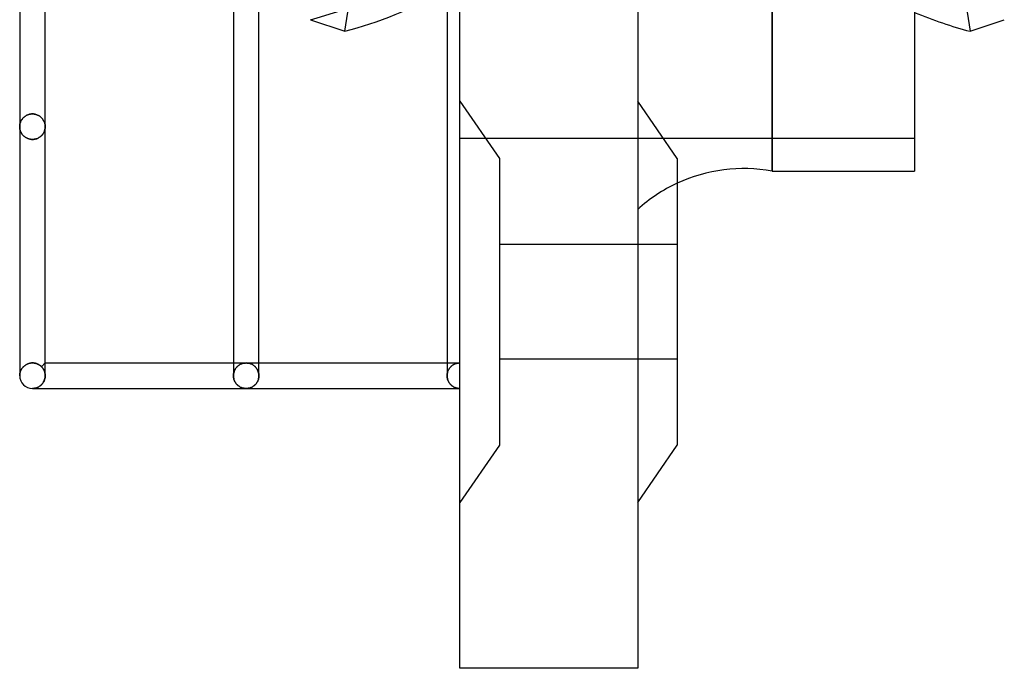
# Model space of a CAD drawing. Header units: millimetres. Extents: x -77 to 43, y -166 to 166.
# Tile 1 of 6: x -35 to 43, y -166 to -116. Entities that reach past the tile are written whole.
import ezdxf

# ---------------------------------------------------------------- set-up
doc = ezdxf.new("R2010")
doc.units = ezdxf.units.MM
doc.layers.add('HIDDEN', color=7, linetype='Continuous')
doc.layers.add('THICK', color=7, linetype='Continuous')

msp = doc.modelspace()

# ---------------------------------------------------------------- linework, layer by layer
at = {"layer": 'HIDDEN'}
for p, q in [((0, -142.55), (0, 0)), ((24.49, -127.5), (24.49, 0)), ((32.008, -64.014), (40.022, -116.533)), ((0, -122), (3.1, -126.5)), ((0, -122), (3.1, -126.5)), ((-34.403, -123.541), (-34.429, -123.592)), ((-34.429, -123.592), (-34.403, -123.541)), ((-34.374, -123.49), (-34.403, -123.541)), ((-34.403, -123.541), (-34.374, -123.49)), ((-34.341, -123.441), (-34.374, -123.49)), ((-34.374, -123.49), (-34.341, -123.441)), ((-34.305, -123.393), (-34.341, -123.441)), ((-34.341, -123.441), (-34.305, -123.393)), ((-34.266, -123.346), (-34.305, -123.393)), ((-34.305, -123.393), (-34.266, -123.346)), ((-34.223, -123.302), (-34.266, -123.346)), ((-34.266, -123.346), (-34.223, -123.302)), ((-34.176, -123.259), (-34.223, -123.302)), ((-34.223, -123.302), (-34.176, -123.259)), ((-34.126, -123.218), (-34.176, -123.259)), ((-34.176, -123.259), (-34.126, -123.218)), ((-34.072, -123.18), (-34.126, -123.218)), ((-34.126, -123.218), (-34.072, -123.18)), ((-34.014, -123.145), (-34.072, -123.18)), ((-34.072, -123.18), (-34.014, -123.145)), ((-33.952, -123.113), (-34.014, -123.145)), ((-34.014, -123.145), (-33.952, -123.113)), ((-33.888, -123.085), (-33.952, -123.113)), ((-33.952, -123.113), (-33.888, -123.085)), ((-33.82, -123.061), (-33.888, -123.085)), ((-33.888, -123.085), (-33.82, -123.061)), ((-33.749, -123.042), (-33.82, -123.061)), ((-33.82, -123.061), (-33.749, -123.042)), ((-33.676, -123.027), (-33.749, -123.042)), ((-33.749, -123.042), (-33.676, -123.027)), ((-33.601, -123.019), (-33.676, -123.027)), ((-33.676, -123.027), (-33.601, -123.019)), ((-33.525, -123.016), (-33.601, -123.019)), ((-33.601, -123.019), (-33.525, -123.016)), ((-33.525, -123.016), (-33.453, -123.019)), ((-33.453, -123.019), (-33.525, -123.016)), ((-33.453, -123.019), (-33.382, -123.026)), ((-33.382, -123.026), (-33.453, -123.019)), ((-33.382, -123.026), (-33.313, -123.039)), ((-33.313, -123.039), (-33.382, -123.026)), ((-33.313, -123.039), (-33.246, -123.056)), ((-33.246, -123.056), (-33.313, -123.039)), ((-33.246, -123.056), (-33.181, -123.078)), ((-33.181, -123.078), (-33.246, -123.056)), ((-33.181, -123.078), (-33.118, -123.103)), ((-33.118, -123.103), (-33.181, -123.078)), ((-33.118, -123.103), (-33.059, -123.132)), ((-33.059, -123.132), (-33.118, -123.103)), ((-33.059, -123.132), (-33.003, -123.164)), ((-33.003, -123.164), (-33.059, -123.132)), ((-33.003, -123.164), (-32.951, -123.199)), ((-32.951, -123.199), (-33.003, -123.164)), ((-32.951, -123.199), (-32.901, -123.236)), ((-32.901, -123.236), (-32.951, -123.199)), ((-32.901, -123.236), (-32.855, -123.275)), ((-32.855, -123.275), (-32.901, -123.236)), ((-32.855, -123.275), (-32.812, -123.317)), ((-32.812, -123.317), (-32.855, -123.275)), ((-32.812, -123.317), (-32.772, -123.36)), ((-32.772, -123.36), (-32.812, -123.317)), ((-32.772, -123.36), (-32.736, -123.404)), ((-32.736, -123.404), (-32.772, -123.36)), ((-32.736, -123.404), (-32.702, -123.45)), ((-32.702, -123.45), (-32.736, -123.404)), ((-32.702, -123.45), (-32.672, -123.497)), ((-32.672, -123.497), (-32.702, -123.45)), ((-32.672, -123.497), (-32.645, -123.545)), ((-32.645, -123.545), (-32.672, -123.497)), ((-32.645, -123.545), (-32.62, -123.594)), ((-32.62, -123.594), (-32.645, -123.545)), ((-34.524, -123.966), (-34.525, -124.02)), ((-34.525, -124.02), (-34.524, -123.966)), ((-34.525, -124.02), (-34.524, -124.072)), ((-34.524, -124.072), (-34.525, -124.02)), ((-34.519, -123.911), (-34.524, -123.966)), ((-34.524, -123.966), (-34.519, -123.911)), ((-34.524, -124.072), (-34.52, -124.124)), ((-34.52, -124.124), (-34.524, -124.072)), ((-34.52, -124.124), (-34.513, -124.176)), ((-34.513, -124.176), (-34.52, -124.124)), ((-34.512, -123.857), (-34.519, -123.911)), ((-34.519, -123.911), (-34.512, -123.857)), ((-34.513, -124.176), (-34.503, -124.228)), ((-34.503, -124.228), (-34.513, -124.176)), ((-34.501, -123.803), (-34.512, -123.857)), ((-34.512, -123.857), (-34.501, -123.803)), ((-34.503, -124.228), (-34.491, -124.279)), ((-34.491, -124.279), (-34.503, -124.228)), ((-34.488, -123.75), (-34.501, -123.803)), ((-34.501, -123.803), (-34.488, -123.75)), ((-34.491, -124.279), (-34.475, -124.33)), ((-34.475, -124.33), (-34.491, -124.279)), ((-34.471, -123.697), (-34.488, -123.75)), ((-34.488, -123.75), (-34.471, -123.697)), ((-34.475, -124.33), (-34.457, -124.381)), ((-34.457, -124.381), (-34.475, -124.33)), ((-34.452, -123.644), (-34.471, -123.697)), ((-34.471, -123.697), (-34.452, -123.644)), ((-34.429, -123.592), (-34.452, -123.644)), ((-34.452, -123.644), (-34.429, -123.592)), ((-32.62, -123.594), (-32.598, -123.644)), ((-32.598, -123.644), (-32.62, -123.594)), ((-32.598, -123.644), (-32.579, -123.696)), ((-32.579, -123.696), (-32.598, -123.644)), ((-32.571, -124.319), (-32.588, -124.368)), ((-32.588, -124.368), (-32.571, -124.319)), ((-32.579, -123.696), (-32.563, -123.748)), ((-32.563, -123.748), (-32.579, -123.696)), ((-32.557, -124.27), (-32.571, -124.319)), ((-32.571, -124.319), (-32.557, -124.27)), ((-32.563, -123.748), (-32.549, -123.801)), ((-32.549, -123.801), (-32.563, -123.748)), ((-32.545, -124.22), (-32.557, -124.27)), ((-32.557, -124.27), (-32.545, -124.22)), ((-32.549, -123.801), (-32.539, -123.855)), ((-32.539, -123.855), (-32.549, -123.801)), ((-32.536, -124.17), (-32.545, -124.22)), ((-32.545, -124.22), (-32.536, -124.17)), ((-32.539, -123.855), (-32.531, -123.91)), ((-32.531, -123.91), (-32.539, -123.855)), ((-32.53, -124.12), (-32.536, -124.17)), ((-32.536, -124.17), (-32.53, -124.12)), ((-32.531, -123.91), (-32.527, -123.965)), ((-32.527, -123.965), (-32.531, -123.91)), ((-32.526, -124.07), (-32.53, -124.12)), ((-32.53, -124.12), (-32.526, -124.07)), ((-32.527, -123.965), (-32.525, -124.02)), ((-32.525, -124.02), (-32.527, -123.965)), ((-32.525, -124.02), (-32.526, -124.07)), ((-32.526, -124.07), (-32.525, -124.02)), ((-34.457, -124.381), (-34.436, -124.431)), ((-34.436, -124.431), (-34.457, -124.381)), ((-34.436, -124.431), (-34.412, -124.48)), ((-34.412, -124.48), (-34.436, -124.431)), ((-34.412, -124.48), (-34.385, -124.529)), ((-34.385, -124.529), (-34.412, -124.48)), ((-34.385, -124.529), (-34.355, -124.576)), ((-34.355, -124.576), (-34.385, -124.529)), ((-34.355, -124.576), (-34.322, -124.622)), ((-34.322, -124.622), (-34.355, -124.576)), ((-34.322, -124.622), (-34.286, -124.667)), ((-34.286, -124.667), (-34.322, -124.622)), ((-34.286, -124.667), (-34.246, -124.711)), ((-34.246, -124.711), (-34.286, -124.667)), ((-34.246, -124.711), (-34.203, -124.753)), ((-34.203, -124.753), (-34.246, -124.711)), ((-34.203, -124.753), (-34.157, -124.793)), ((-34.157, -124.793), (-34.203, -124.753)), ((-34.157, -124.793), (-34.107, -124.831)), ((-34.107, -124.831), (-34.157, -124.793)), ((-34.107, -124.831), (-34.054, -124.866)), ((-34.054, -124.866), (-34.107, -124.831)), ((-34.054, -124.866), (-33.997, -124.898)), ((-33.997, -124.898), (-34.054, -124.866)), ((-33.997, -124.898), (-33.937, -124.928)), ((-33.937, -124.928), (-33.997, -124.898)), ((-33.937, -124.928), (-33.874, -124.954)), ((-33.874, -124.954), (-33.937, -124.928)), ((-33.874, -124.954), (-33.808, -124.975)), ((-33.808, -124.975), (-33.874, -124.954)), ((-33.808, -124.975), (-33.74, -124.993)), ((-33.74, -124.993), (-33.808, -124.975)), ((-33.74, -124.993), (-33.67, -125.006)), ((-33.67, -125.006), (-33.74, -124.993)), ((-33.67, -125.006), (-33.598, -125.013)), ((-33.598, -125.013), (-33.67, -125.006)), ((-33.598, -125.013), (-33.525, -125.016)), ((-33.525, -125.016), (-33.598, -125.013)), ((-33.455, -125.014), (-33.525, -125.016)), ((-33.525, -125.016), (-33.455, -125.014)), ((-33.386, -125.006), (-33.455, -125.014)), ((-33.455, -125.014), (-33.386, -125.006)), ((-33.318, -124.994), (-33.386, -125.006)), ((-33.386, -125.006), (-33.318, -124.994)), ((-33.252, -124.978), (-33.318, -124.994)), ((-33.318, -124.994), (-33.252, -124.978)), ((-33.188, -124.958), (-33.252, -124.978)), ((-33.252, -124.978), (-33.188, -124.958)), ((-33.127, -124.934), (-33.188, -124.958)), ((-33.188, -124.958), (-33.127, -124.934)), ((-33.068, -124.906), (-33.127, -124.934)), ((-33.127, -124.934), (-33.068, -124.906)), ((-33.013, -124.876), (-33.068, -124.906)), ((-33.068, -124.906), (-33.013, -124.876)), ((-32.96, -124.843), (-33.013, -124.876)), ((-33.013, -124.876), (-32.96, -124.843)), ((-32.911, -124.807), (-32.96, -124.843)), ((-32.96, -124.843), (-32.911, -124.807)), ((-32.865, -124.769), (-32.911, -124.807)), ((-32.911, -124.807), (-32.865, -124.769)), ((-32.823, -124.73), (-32.865, -124.769)), ((-32.865, -124.769), (-32.823, -124.73)), ((-32.783, -124.689), (-32.823, -124.73)), ((-32.823, -124.73), (-32.783, -124.689)), ((-32.746, -124.646), (-32.783, -124.689)), ((-32.783, -124.689), (-32.746, -124.646)), ((-32.713, -124.602), (-32.746, -124.646)), ((-32.746, -124.646), (-32.713, -124.602)), ((-32.682, -124.557), (-32.713, -124.602)), ((-32.713, -124.602), (-32.682, -124.557)), ((-32.654, -124.511), (-32.682, -124.557)), ((-32.682, -124.557), (-32.654, -124.511)), ((-32.629, -124.464), (-32.654, -124.511)), ((-32.654, -124.511), (-32.629, -124.464)), ((-32.607, -124.416), (-32.629, -124.464)), ((-32.629, -124.464), (-32.607, -124.416)), ((-32.588, -124.368), (-32.607, -124.416)), ((-32.607, -124.416), (-32.588, -124.368)), ((35.65, -124.95), (0, -124.95)), ((3.1, -126.5), (3.1, -149)), ((17.05, -133.25), (3.1, -133.25)), ((17.05, -133.25), (3.1, -133.25)), ((-34.286, -142.9), (-34.246, -142.856)), ((-34.246, -142.856), (-34.286, -142.9)), ((-34.246, -142.856), (-34.203, -142.813)), ((-34.203, -142.813), (-34.246, -142.856)), ((-34.203, -142.813), (-34.157, -142.773)), ((-34.157, -142.773), (-34.203, -142.813)), ((-34.157, -142.773), (-34.107, -142.735)), ((-34.107, -142.735), (-34.157, -142.773)), ((-34.107, -142.735), (-34.054, -142.699)), ((-34.054, -142.699), (-34.107, -142.735)), ((-34.054, -142.699), (-33.997, -142.666)), ((-33.997, -142.666), (-34.054, -142.699)), ((-33.997, -142.666), (-33.937, -142.636)), ((-33.937, -142.636), (-33.997, -142.666)), ((-33.937, -142.636), (-33.874, -142.61)), ((-33.874, -142.61), (-33.937, -142.636)), ((-33.874, -142.61), (-33.808, -142.588)), ((-33.808, -142.588), (-33.874, -142.61)), ((-33.808, -142.588), (-33.74, -142.57)), ((-33.74, -142.57), (-33.808, -142.588)), ((-33.74, -142.57), (-33.67, -142.557)), ((-33.67, -142.557), (-33.74, -142.57)), ((-33.67, -142.557), (-33.598, -142.549)), ((-33.598, -142.549), (-33.67, -142.557)), ((-33.598, -142.549), (-33.525, -142.546)), ((-33.525, -142.546), (-33.598, -142.549)), ((-33.525, -142.546), (-33.478, -142.548)), ((-33.478, -142.548), (-33.525, -142.546)), ((-33.478, -142.548), (-33.432, -142.551)), ((-33.432, -142.551), (-33.478, -142.548)), ((-33.432, -142.551), (-33.386, -142.556)), ((-33.386, -142.556), (-33.432, -142.551)), ((-33.386, -142.556), (-33.341, -142.564)), ((-33.341, -142.564), (-33.386, -142.556)), ((-33.341, -142.564), (-33.296, -142.573)), ((-33.296, -142.573), (-33.341, -142.564)), ((-33.296, -142.573), (-33.252, -142.585)), ((-33.252, -142.585), (-33.296, -142.573)), ((-33.252, -142.585), (-33.209, -142.598)), ((-33.209, -142.598), (-33.252, -142.585)), ((-33.209, -142.598), (-33.167, -142.613)), ((-33.167, -142.613), (-33.209, -142.598)), ((-33.167, -142.613), (-33.126, -142.63)), ((-33.126, -142.63), (-33.167, -142.613)), ((-33.126, -142.63), (-33.087, -142.648)), ((-33.087, -142.648), (-33.126, -142.63)), ((-33.087, -142.648), (-33.049, -142.668)), ((-33.049, -142.668), (-33.087, -142.648)), ((-33.049, -142.668), (-33.013, -142.689)), ((-33.013, -142.689), (-33.049, -142.668)), ((-33.013, -142.689), (-32.977, -142.711)), ((-32.977, -142.711), (-33.013, -142.689)), ((-32.977, -142.711), (-32.943, -142.734)), ((-32.943, -142.734), (-32.977, -142.711)), ((-32.943, -142.734), (-32.91, -142.759)), ((-32.91, -142.759), (-32.943, -142.734)), ((-32.91, -142.759), (-32.878, -142.786)), ((-32.878, -142.786), (-32.91, -142.759)), ((-32.878, -142.786), (-32.847, -142.813)), ((-32.847, -142.813), (-32.878, -142.786)), ((-32.847, -142.813), (-32.817, -142.842)), ((-32.817, -142.842), (-32.847, -142.813)), ((-32.817, -142.842), (-32.525, -142.55)), ((-32.79, -142.87), (-32.817, -142.842)), ((-32.817, -142.842), (-32.79, -142.87)), ((-32.764, -142.9), (-32.79, -142.87)), ((-32.79, -142.87), (-32.764, -142.9)), ((-17.763, -142.55), (-16.763, -142.55)), ((-17.547, -142.927), (-17.504, -142.877)), ((-17.504, -142.877), (-17.547, -142.927)), ((-17.504, -142.877), (-17.458, -142.83)), ((-17.458, -142.83), (-17.504, -142.877)), ((-17.458, -142.83), (-17.411, -142.787)), ((-17.411, -142.787), (-17.458, -142.83)), ((-17.411, -142.787), (-17.362, -142.748)), ((-17.362, -142.748), (-17.411, -142.787)), ((-17.362, -142.748), (-17.311, -142.713)), ((-17.311, -142.713), (-17.362, -142.748)), ((-17.311, -142.713), (-17.259, -142.681)), ((-17.259, -142.681), (-17.311, -142.713)), ((-17.259, -142.681), (-17.206, -142.653)), ((-17.206, -142.653), (-17.259, -142.681)), ((-17.206, -142.653), (-17.153, -142.629)), ((-17.153, -142.629), (-17.206, -142.653)), ((-17.153, -142.629), (-17.098, -142.608)), ((-17.098, -142.608), (-17.153, -142.629)), ((-17.098, -142.608), (-17.043, -142.59)), ((-17.043, -142.59), (-17.098, -142.608)), ((-17.043, -142.59), (-16.987, -142.575)), ((-16.987, -142.575), (-17.043, -142.59)), ((-16.987, -142.575), (-16.931, -142.564)), ((-16.931, -142.564), (-16.987, -142.575)), ((-16.931, -142.564), (-16.875, -142.556)), ((-16.875, -142.556), (-16.931, -142.564)), ((-16.875, -142.556), (-16.819, -142.552)), ((-16.819, -142.552), (-16.875, -142.556)), ((-16.819, -142.552), (-16.763, -142.55)), ((-16.763, -142.55), (-16.819, -142.552)), ((-16.763, -142.55), (-16.706, -142.552)), ((-16.706, -142.552), (-16.763, -142.55)), ((-16.763, -142.55), (-15.763, -142.55)), ((-16.706, -142.552), (-16.65, -142.556)), ((-16.65, -142.556), (-16.706, -142.552)), ((-16.65, -142.556), (-16.594, -142.564)), ((-16.594, -142.564), (-16.65, -142.556)), ((-16.594, -142.564), (-16.538, -142.575)), ((-16.538, -142.575), (-16.594, -142.564)), ((-16.538, -142.575), (-16.482, -142.59)), ((-16.482, -142.59), (-16.538, -142.575)), ((-16.482, -142.59), (-16.427, -142.608)), ((-16.427, -142.608), (-16.482, -142.59)), ((-16.427, -142.608), (-16.372, -142.629)), ((-16.372, -142.629), (-16.427, -142.608)), ((-16.372, -142.629), (-16.319, -142.653)), ((-16.319, -142.653), (-16.372, -142.629)), ((-16.319, -142.653), (-16.266, -142.681)), ((-16.266, -142.681), (-16.319, -142.653)), ((-16.266, -142.681), (-16.214, -142.713)), ((-16.214, -142.713), (-16.266, -142.681)), ((-16.214, -142.713), (-16.163, -142.748)), ((-16.163, -142.748), (-16.214, -142.713)), ((-16.163, -142.748), (-16.114, -142.787)), ((-16.114, -142.787), (-16.163, -142.748)), ((-16.114, -142.787), (-16.067, -142.83)), ((-16.067, -142.83), (-16.114, -142.787)), ((-16.067, -142.83), (-16.021, -142.877)), ((-16.021, -142.877), (-16.067, -142.83)), ((-16.021, -142.877), (-15.978, -142.927)), ((-15.978, -142.927), (-16.021, -142.877)), ((-1, -142.55), (0, -142.55)), ((-0.759, -142.897), (-0.717, -142.851)), ((-0.717, -142.851), (-0.759, -142.897)), ((-0.717, -142.851), (-0.672, -142.808)), ((-0.672, -142.808), (-0.717, -142.851)), ((-0.672, -142.808), (-0.626, -142.769)), ((-0.626, -142.769), (-0.672, -142.808)), ((-0.626, -142.769), (-0.578, -142.733)), ((-0.578, -142.733), (-0.626, -142.769)), ((-0.578, -142.733), (-0.529, -142.7)), ((-0.529, -142.7), (-0.578, -142.733)), ((-0.529, -142.7), (-0.478, -142.671)), ((-0.478, -142.671), (-0.529, -142.7)), ((-0.478, -142.671), (-0.427, -142.645)), ((-0.427, -142.645), (-0.478, -142.671)), ((-0.427, -142.645), (-0.375, -142.623)), ((-0.375, -142.623), (-0.427, -142.645)), ((-0.375, -142.623), (-0.323, -142.603)), ((-0.323, -142.603), (-0.375, -142.623)), ((-0.323, -142.603), (-0.27, -142.587)), ((-0.27, -142.587), (-0.323, -142.603)), ((-0.27, -142.587), (-0.216, -142.574)), ((-0.216, -142.574), (-0.27, -142.587)), ((-0.216, -142.574), (-0.162, -142.563)), ((-0.162, -142.563), (-0.216, -142.574)), ((-0.162, -142.563), (-0.108, -142.556)), ((-0.108, -142.556), (-0.162, -142.563)), ((-0.108, -142.556), (-0.054, -142.551)), ((-0.054, -142.551), (-0.108, -142.556)), ((-0.054, -142.551), (0, -142.55)), ((0, -142.55), (-0.054, -142.551)), ((17.05, -142.25), (3.1, -142.25)), ((17.05, -142.25), (3.1, -142.25)), ((-34.525, -143.377), (-34.525, -143.55)), ((-34.525, -143.55), (-34.524, -143.498)), ((-34.524, -143.498), (-34.525, -143.55)), ((-34.524, -143.498), (-34.52, -143.446)), ((-34.52, -143.446), (-34.524, -143.498)), ((-34.52, -143.446), (-34.513, -143.394)), ((-34.513, -143.394), (-34.52, -143.446)), ((-34.513, -143.394), (-34.503, -143.342)), ((-34.503, -143.342), (-34.513, -143.394)), ((-34.503, -143.342), (-34.491, -143.29)), ((-34.491, -143.29), (-34.503, -143.342)), ((-34.491, -143.29), (-34.476, -143.239)), ((-34.476, -143.239), (-34.491, -143.29)), ((-34.476, -143.239), (-34.457, -143.188)), ((-34.457, -143.188), (-34.476, -143.239)), ((-34.457, -143.188), (-34.437, -143.138)), ((-34.437, -143.138), (-34.457, -143.188)), ((-34.437, -143.138), (-34.413, -143.089)), ((-34.413, -143.089), (-34.437, -143.138)), ((-34.413, -143.089), (-34.386, -143.04)), ((-34.386, -143.04), (-34.413, -143.089)), ((-34.386, -143.04), (-34.356, -142.992)), ((-34.356, -142.992), (-34.386, -143.04)), ((-34.356, -142.992), (-34.323, -142.945)), ((-34.323, -142.945), (-34.356, -142.992)), ((-34.323, -142.945), (-34.286, -142.9)), ((-34.286, -142.9), (-34.323, -142.945)), ((-32.738, -142.931), (-32.764, -142.9)), ((-32.764, -142.9), (-32.738, -142.931)), ((-32.714, -142.963), (-32.738, -142.931)), ((-32.738, -142.931), (-32.714, -142.963)), ((-32.69, -142.997), (-32.714, -142.963)), ((-32.714, -142.963), (-32.69, -142.997)), ((-32.668, -143.032), (-32.69, -142.997)), ((-32.69, -142.997), (-32.668, -143.032)), ((-32.647, -143.069), (-32.668, -143.032)), ((-32.668, -143.032), (-32.647, -143.069)), ((-32.627, -143.107), (-32.647, -143.069)), ((-32.647, -143.069), (-32.627, -143.107)), ((-32.609, -143.146), (-32.627, -143.107)), ((-32.627, -143.107), (-32.609, -143.146)), ((-32.592, -143.187), (-32.609, -143.146)), ((-32.609, -143.146), (-32.592, -143.187)), ((-32.577, -143.229), (-32.592, -143.187)), ((-32.592, -143.187), (-32.577, -143.229)), ((-32.563, -143.272), (-32.577, -143.229)), ((-32.577, -143.229), (-32.563, -143.272)), ((-32.552, -143.316), (-32.563, -143.272)), ((-32.563, -143.272), (-32.552, -143.316)), ((-32.542, -143.361), (-32.552, -143.316)), ((-32.552, -143.316), (-32.542, -143.361)), ((-32.535, -143.407), (-32.542, -143.361)), ((-32.542, -143.361), (-32.535, -143.407)), ((-32.536, -143.694), (-32.528, -143.623)), ((-32.529, -143.453), (-32.535, -143.407)), ((-32.535, -143.407), (-32.529, -143.453)), ((-32.526, -143.499), (-32.529, -143.453)), ((-32.529, -143.453), (-32.526, -143.499)), ((-32.528, -143.623), (-32.525, -143.55)), ((-32.525, -143.546), (-32.526, -143.499)), ((-32.526, -143.499), (-32.525, -143.546)), ((-32.525, -143.547), (-32.525, -143.546)), ((-32.525, -143.548), (-32.525, -143.547)), ((-32.525, -143.549), (-32.525, -143.548)), ((-32.525, -143.548), (-32.525, -143.548)), ((-32.525, -143.55), (-32.525, -143.549)), ((-32.525, -143.549), (-32.525, -143.549)), ((-17.763, -143.546), (-17.759, -143.468)), ((-17.759, -143.468), (-17.763, -143.546)), ((-17.763, -143.546), (-17.763, -143.547)), ((-17.763, -143.547), (-17.763, -143.548)), ((-17.763, -143.548), (-17.763, -143.548)), ((-17.763, -143.548), (-17.763, -143.549)), ((-17.763, -143.549), (-17.763, -143.549)), ((-17.763, -143.549), (-17.763, -143.55)), ((-17.763, -143.55), (-17.76, -143.623)), ((-17.76, -143.623), (-17.751, -143.695)), ((-17.759, -143.468), (-17.75, -143.39)), ((-17.75, -143.39), (-17.759, -143.468)), ((-17.75, -143.39), (-17.735, -143.314)), ((-17.735, -143.314), (-17.75, -143.39)), ((-17.735, -143.314), (-17.714, -143.241)), ((-17.714, -143.241), (-17.735, -143.314)), ((-17.714, -143.241), (-17.689, -143.17)), ((-17.689, -143.17), (-17.714, -143.241)), ((-17.689, -143.17), (-17.659, -143.104)), ((-17.659, -143.104), (-17.689, -143.17)), ((-17.659, -143.104), (-17.625, -143.041)), ((-17.625, -143.041), (-17.659, -143.104)), ((-17.625, -143.041), (-17.587, -142.982)), ((-17.587, -142.982), (-17.625, -143.041)), ((-17.587, -142.982), (-17.547, -142.927)), ((-17.547, -142.927), (-17.587, -142.982)), ((-15.978, -142.927), (-15.938, -142.982)), ((-15.938, -142.982), (-15.978, -142.927)), ((-15.938, -142.982), (-15.9, -143.041)), ((-15.9, -143.041), (-15.938, -142.982)), ((-15.9, -143.041), (-15.866, -143.104)), ((-15.866, -143.104), (-15.9, -143.041)), ((-15.866, -143.104), (-15.836, -143.17)), ((-15.836, -143.17), (-15.866, -143.104)), ((-15.836, -143.17), (-15.811, -143.241)), ((-15.811, -143.241), (-15.836, -143.17)), ((-15.811, -143.241), (-15.79, -143.314)), ((-15.79, -143.314), (-15.811, -143.241)), ((-15.79, -143.314), (-15.775, -143.39)), ((-15.775, -143.39), (-15.79, -143.314)), ((-15.775, -143.39), (-15.766, -143.468)), ((-15.766, -143.468), (-15.775, -143.39)), ((-15.774, -143.695), (-15.765, -143.623)), ((-15.766, -143.468), (-15.763, -143.546)), ((-15.763, -143.546), (-15.766, -143.468)), ((-15.765, -143.623), (-15.763, -143.55)), ((-15.763, -143.548), (-15.763, -143.547)), ((-15.763, -143.549), (-15.763, -143.548)), ((-15.763, -143.548), (-15.763, -143.548)), ((-15.763, -143.55), (-15.763, -143.549)), ((-15.763, -143.549), (-15.763, -143.549)), ((-15.763, -143.547), (-15.763, -143.546)), ((-1, -143.546), (-0.997, -143.471)), ((-0.997, -143.471), (-1, -143.546)), ((-1, -143.547), (-1, -143.546)), ((-1, -143.548), (-1, -143.547)), ((-1, -143.549), (-1, -143.548)), ((-1, -143.548), (-1, -143.548)), ((-1, -143.55), (-1, -143.549)), ((-1, -143.549), (-1, -143.549)), ((-0.997, -143.62), (-1, -143.55)), ((-0.997, -143.471), (-0.989, -143.397)), ((-0.989, -143.397), (-0.997, -143.471)), ((-0.99, -143.689), (-0.997, -143.62)), ((-0.989, -143.397), (-0.975, -143.324)), ((-0.975, -143.324), (-0.989, -143.397)), ((-0.975, -143.324), (-0.956, -143.253)), ((-0.956, -143.253), (-0.975, -143.324)), ((-0.956, -143.253), (-0.932, -143.185)), ((-0.932, -143.185), (-0.956, -143.253)), ((-0.932, -143.185), (-0.905, -143.121)), ((-0.905, -143.121), (-0.932, -143.185)), ((-0.905, -143.121), (-0.873, -143.059)), ((-0.873, -143.059), (-0.905, -143.121)), ((-0.873, -143.059), (-0.838, -143.002)), ((-0.838, -143.002), (-0.873, -143.059)), ((-0.838, -143.002), (-0.8, -142.948)), ((-0.8, -142.948), (-0.838, -143.002)), ((-0.8, -142.948), (-0.759, -142.897)), ((-0.759, -142.897), (-0.8, -142.948)), ((-33.065, -144.437), (-33.017, -144.41)), ((-33.017, -144.41), (-32.969, -144.38)), ((-32.969, -144.38), (-32.923, -144.347)), ((-32.923, -144.347), (-32.878, -144.311)), ((-32.878, -144.311), (-32.834, -144.271)), ((-32.834, -144.271), (-32.792, -144.228)), ((-32.792, -144.228), (-32.751, -144.181)), ((-32.751, -144.181), (-32.713, -144.132)), ((-32.713, -144.132), (-32.678, -144.078)), ((-32.678, -144.078), (-32.645, -144.022)), ((-32.645, -144.022), (-32.615, -143.962)), ((-32.615, -143.962), (-32.589, -143.899)), ((-32.589, -143.899), (-32.567, -143.833)), ((-32.567, -143.833), (-32.549, -143.764)), ((-32.549, -143.764), (-32.536, -143.694)), ((-17.751, -143.695), (-17.738, -143.766)), ((-17.738, -143.766), (-17.72, -143.834)), ((-17.72, -143.834), (-17.698, -143.9)), ((-17.698, -143.9), (-17.672, -143.963)), ((-17.672, -143.963), (-17.642, -144.023)), ((-17.642, -144.023), (-17.609, -144.079)), ((-17.609, -144.079), (-17.574, -144.133)), ((-17.574, -144.133), (-17.536, -144.182)), ((-17.536, -144.182), (-17.495, -144.229)), ((-17.495, -144.229), (-17.453, -144.272)), ((-17.453, -144.272), (-17.409, -144.311)), ((-17.409, -144.311), (-17.364, -144.348)), ((-17.364, -144.348), (-17.318, -144.381)), ((-17.318, -144.381), (-17.27, -144.411)), ((-17.27, -144.411), (-17.222, -144.438)), ((-16.303, -144.438), (-16.255, -144.411)), ((-16.255, -144.411), (-16.207, -144.381)), ((-16.207, -144.381), (-16.161, -144.348)), ((-16.161, -144.348), (-16.116, -144.311)), ((-16.116, -144.311), (-16.072, -144.272)), ((-16.072, -144.272), (-16.03, -144.229)), ((-16.03, -144.229), (-15.989, -144.182)), ((-15.989, -144.182), (-15.951, -144.133)), ((-15.951, -144.133), (-15.916, -144.079)), ((-15.916, -144.079), (-15.883, -144.023)), ((-15.883, -144.023), (-15.853, -143.963)), ((-15.853, -143.963), (-15.827, -143.9)), ((-15.827, -143.9), (-15.805, -143.834)), ((-15.805, -143.834), (-15.787, -143.766)), ((-15.787, -143.766), (-15.774, -143.695)), ((-0.978, -143.756), (-0.99, -143.689)), ((-0.961, -143.822), (-0.978, -143.756)), ((-0.941, -143.886), (-0.961, -143.822)), ((-0.916, -143.947), (-0.941, -143.886)), ((-0.889, -144.006), (-0.916, -143.947)), ((-0.858, -144.061), (-0.889, -144.006)), ((-0.825, -144.113), (-0.858, -144.061)), ((-0.789, -144.162), (-0.825, -144.113)), ((-0.75, -144.209), (-0.789, -144.162)), ((-0.709, -144.254), (-0.75, -144.209)), ((-0.665, -144.295), (-0.709, -144.254)), ((-0.619, -144.334), (-0.665, -144.295)), ((-0.57, -144.371), (-0.619, -144.334)), ((-0.519, -144.404), (-0.57, -144.371)), ((-0.466, -144.434), (-0.519, -144.404)), ((-33.525, -144.55), (-33.473, -144.549)), ((-33.473, -144.549), (-33.421, -144.545)), ((-33.421, -144.545), (-33.369, -144.538)), ((-33.369, -144.538), (-33.317, -144.528)), ((-33.317, -144.528), (-33.266, -144.516)), ((-33.266, -144.516), (-33.215, -144.5)), ((-33.215, -144.5), (-33.165, -144.482)), ((-33.165, -144.482), (-33.115, -144.461)), ((-33.115, -144.461), (-33.065, -144.437)), ((-17.222, -144.438), (-17.172, -144.462)), ((-17.172, -144.462), (-17.122, -144.483)), ((-17.122, -144.483), (-17.072, -144.501)), ((-17.072, -144.501), (-17.021, -144.516)), ((-17.021, -144.516), (-16.97, -144.528)), ((-16.97, -144.528), (-16.918, -144.538)), ((-16.918, -144.538), (-16.866, -144.545)), ((-16.866, -144.545), (-16.814, -144.549)), ((-16.814, -144.549), (-16.763, -144.55)), ((-16.763, -144.55), (-16.711, -144.549)), ((-16.711, -144.549), (-16.659, -144.545)), ((-16.659, -144.545), (-16.607, -144.538)), ((-16.607, -144.538), (-16.555, -144.528)), ((-16.555, -144.528), (-16.504, -144.516)), ((-16.504, -144.516), (-16.453, -144.501)), ((-16.453, -144.501), (-16.403, -144.483)), ((-16.403, -144.483), (-16.353, -144.462)), ((-16.353, -144.462), (-16.303, -144.438)), ((-0.411, -144.461), (-0.466, -144.434)), ((-0.356, -144.484), (-0.411, -144.461)), ((-0.298, -144.504), (-0.356, -144.484)), ((-0.24, -144.521), (-0.298, -144.504)), ((-0.181, -144.533), (-0.24, -144.521)), ((-0.121, -144.543), (-0.181, -144.533)), ((-0.061, -144.548), (-0.121, -144.543)), ((0, -144.55), (-0.061, -144.548)), ((3.1, -149), (0, -153.5)), ((3.1, -149), (0, -153.5)), ((0, -166.5), (0, -166.5)), ((13.95, -166.5), (13.95, -166.5))]:
    msp.add_line(p, q, dxfattribs=at)
msp.add_arc((22.265, -139.699), 12.4, 114.87122, 132.11186, dxfattribs=at)
msp.add_ellipse((14.158, 0.456), major_axis=(-39.334, -115.908), ratio=0.404508, start_param=0.261705, end_param=1.13437, dxfattribs=at)
at = {"layer": 'THICK'}
for p, q in [((0, -166.5), (0, 166.5)), ((13.95, 166.5), (13.95, -166.5)), ((35.65, 127.5), (35.65, -127.5)), ((24.49, 0), (24.49, -127.5)), ((-34.525, 0), (-34.525, -143.55)), ((-32.525, -143.547), (-32.525, -1)), ((-17.763, -1), (-17.763, -143.547)), ((-15.763, -143.547), (-15.763, -1)), ((-1, -1), (-1, -143.547)), ((-9.022, -116.533), (-7.222, -104.74)), ((-11.707, -115.622), (-9.022, -116.533)), ((40.022, -116.533), (42.707, -115.622)), ((17.05, -126.5), (13.95, -122)), ((17.05, -126.5), (17.05, -149)), ((24.49, -127.5), (35.65, -127.5)), ((-32.525, -142.55), (-17.763, -142.55)), ((-15.763, -142.55), (-1, -142.55)), ((-34.525, -143.55), (-34.525, -143.377)), ((-32.528, -143.623), (-32.536, -143.694)), ((-32.525, -143.55), (-32.528, -143.623)), ((-32.525, -143.546), (-32.525, -143.547)), ((-32.525, -143.547), (-32.525, -143.548)), ((-32.525, -143.548), (-32.525, -143.548)), ((-32.525, -143.548), (-32.525, -143.549)), ((-32.525, -143.549), (-32.525, -143.549)), ((-32.525, -143.549), (-32.525, -143.55)), ((-17.763, -143.547), (-17.763, -143.546)), ((-17.763, -143.548), (-17.763, -143.547)), ((-17.763, -143.549), (-17.763, -143.548)), ((-17.763, -143.548), (-17.763, -143.548)), ((-17.763, -143.55), (-17.763, -143.549)), ((-17.763, -143.549), (-17.763, -143.549)), ((-17.76, -143.623), (-17.763, -143.55)), ((-17.751, -143.695), (-17.76, -143.623)), ((-15.765, -143.623), (-15.774, -143.695)), ((-15.763, -143.55), (-15.765, -143.623)), ((-15.763, -143.547), (-15.763, -143.548)), ((-15.763, -143.548), (-15.763, -143.548)), ((-15.763, -143.548), (-15.763, -143.549)), ((-15.763, -143.549), (-15.763, -143.549)), ((-15.763, -143.549), (-15.763, -143.55)), ((-15.763, -143.546), (-15.763, -143.547)), ((-1, -143.546), (-1, -143.547)), ((-1, -143.547), (-1, -143.548)), ((-1, -143.548), (-1, -143.548)), ((-1, -143.548), (-1, -143.549)), ((-1, -143.549), (-1, -143.549)), ((-1, -143.549), (-1, -143.55)), ((-1, -143.55), (-0.997, -143.62)), ((-0.997, -143.62), (-0.99, -143.689)), ((-33.017, -144.41), (-33.065, -144.437)), ((-32.969, -144.38), (-33.017, -144.41)), ((-32.923, -144.347), (-32.969, -144.38)), ((-32.878, -144.311), (-32.923, -144.347)), ((-32.834, -144.271), (-32.878, -144.311)), ((-32.792, -144.228), (-32.834, -144.271)), ((-32.751, -144.181), (-32.792, -144.228)), ((-32.713, -144.132), (-32.751, -144.181)), ((-32.678, -144.078), (-32.713, -144.132)), ((-32.645, -144.022), (-32.678, -144.078)), ((-32.615, -143.962), (-32.645, -144.022)), ((-32.589, -143.899), (-32.615, -143.962)), ((-32.567, -143.833), (-32.589, -143.899)), ((-32.549, -143.764), (-32.567, -143.833)), ((-32.536, -143.694), (-32.549, -143.764)), ((-17.738, -143.766), (-17.751, -143.695)), ((-17.72, -143.834), (-17.738, -143.766)), ((-17.698, -143.9), (-17.72, -143.834)), ((-17.672, -143.963), (-17.698, -143.9)), ((-17.642, -144.023), (-17.672, -143.963)), ((-17.609, -144.079), (-17.642, -144.023)), ((-17.574, -144.133), (-17.609, -144.079)), ((-17.536, -144.182), (-17.574, -144.133)), ((-17.495, -144.229), (-17.536, -144.182)), ((-17.453, -144.272), (-17.495, -144.229)), ((-17.409, -144.311), (-17.453, -144.272)), ((-17.364, -144.348), (-17.409, -144.311)), ((-17.318, -144.381), (-17.364, -144.348)), ((-17.27, -144.411), (-17.318, -144.381)), ((-17.222, -144.438), (-17.27, -144.411)), ((-16.255, -144.411), (-16.303, -144.438)), ((-16.207, -144.381), (-16.255, -144.411)), ((-16.161, -144.348), (-16.207, -144.381)), ((-16.116, -144.311), (-16.161, -144.348)), ((-16.072, -144.272), (-16.116, -144.311)), ((-16.03, -144.229), (-16.072, -144.272)), ((-15.989, -144.182), (-16.03, -144.229)), ((-15.951, -144.133), (-15.989, -144.182)), ((-15.916, -144.079), (-15.951, -144.133)), ((-15.883, -144.023), (-15.916, -144.079)), ((-15.853, -143.963), (-15.883, -144.023)), ((-15.827, -143.9), (-15.853, -143.963)), ((-15.805, -143.834), (-15.827, -143.9)), ((-15.787, -143.766), (-15.805, -143.834)), ((-15.774, -143.695), (-15.787, -143.766)), ((-0.99, -143.689), (-0.978, -143.756)), ((-0.978, -143.756), (-0.961, -143.822)), ((-0.961, -143.822), (-0.941, -143.886)), ((-0.941, -143.886), (-0.916, -143.947)), ((-0.916, -143.947), (-0.889, -144.006)), ((-0.889, -144.006), (-0.858, -144.061)), ((-0.858, -144.061), (-0.825, -144.113)), ((-0.825, -144.113), (-0.789, -144.162)), ((-0.789, -144.162), (-0.75, -144.209)), ((-0.75, -144.209), (-0.709, -144.254)), ((-0.709, -144.254), (-0.665, -144.295)), ((-0.665, -144.295), (-0.619, -144.334)), ((-0.619, -144.334), (-0.57, -144.371)), ((-0.57, -144.371), (-0.519, -144.404)), ((-0.519, -144.404), (-0.466, -144.434)), ((-33.473, -144.549), (-33.525, -144.55)), ((-33.525, -144.55), (-16.763, -144.55)), ((-33.421, -144.545), (-33.473, -144.549)), ((-33.369, -144.538), (-33.421, -144.545)), ((-33.317, -144.528), (-33.369, -144.538)), ((-33.266, -144.516), (-33.317, -144.528)), ((-33.215, -144.5), (-33.266, -144.516)), ((-33.165, -144.482), (-33.215, -144.5)), ((-33.115, -144.461), (-33.165, -144.482)), ((-33.065, -144.437), (-33.115, -144.461)), ((-17.172, -144.462), (-17.222, -144.438)), ((-17.122, -144.483), (-17.172, -144.462)), ((-17.072, -144.501), (-17.122, -144.483)), ((-17.021, -144.516), (-17.072, -144.501)), ((-16.97, -144.528), (-17.021, -144.516)), ((-16.918, -144.538), (-16.97, -144.528)), ((-16.866, -144.545), (-16.918, -144.538)), ((-16.814, -144.549), (-16.866, -144.545)), ((-16.763, -144.55), (-16.814, -144.549)), ((-16.711, -144.549), (-16.763, -144.55)), ((-16.763, -144.55), (0, -144.55)), ((-16.659, -144.545), (-16.711, -144.549)), ((-16.607, -144.538), (-16.659, -144.545)), ((-16.555, -144.528), (-16.607, -144.538)), ((-16.504, -144.516), (-16.555, -144.528)), ((-16.453, -144.501), (-16.504, -144.516)), ((-16.403, -144.483), (-16.453, -144.501)), ((-16.353, -144.462), (-16.403, -144.483)), ((-16.303, -144.438), (-16.353, -144.462)), ((-0.466, -144.434), (-0.411, -144.461)), ((-0.411, -144.461), (-0.356, -144.484)), ((-0.356, -144.484), (-0.298, -144.504)), ((-0.298, -144.504), (-0.24, -144.521)), ((-0.24, -144.521), (-0.181, -144.533)), ((-0.181, -144.533), (-0.121, -144.543)), ((-0.121, -144.543), (-0.061, -144.548)), ((-0.061, -144.548), (0, -144.55)), ((13.95, -153.5), (17.05, -149)), ((13.95, -166.5), (0, -166.5))]:
    msp.add_line(p, q, dxfattribs=at)
for centre, radius, start, end in [((22.265, -139.699), 12.4, 79.66405, 114.87122), ((-33.525, -143.55), 1, 180.00015, 269.9999)]:
    msp.add_arc(centre, radius, start, end, dxfattribs=at)
for centre, major_axis, start_param, end_param in [((16.842, -0.456), (39.334, 115.908), -2.879888, -2.739393), ((14.158, -0.456), (39.334, -115.908), -0.339204, -0.261705)]:
    msp.add_ellipse(centre, major_axis=major_axis, ratio=0.404508, start_param=start_param, end_param=end_param, dxfattribs=at)

doc.saveas('drawing.dxf')
